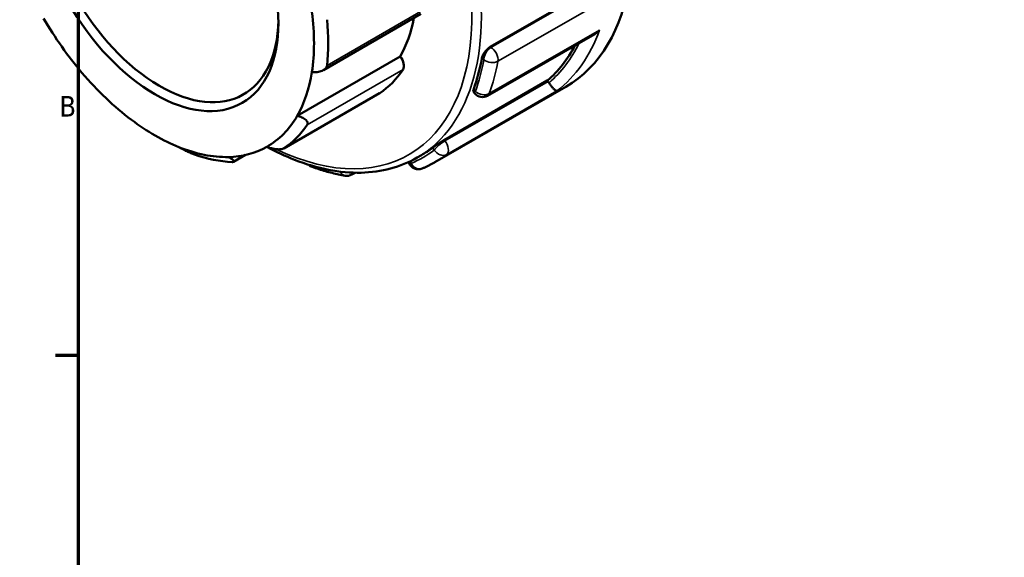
# Model space of a CAD drawing. Header units: millimetres. Extents: x 0 to 900, y -249 to 634.
# Tile 5 of 9: x 11 to 158, y 415 to 496. Entities that reach past the tile are written whole.
import ezdxf

# ---------------------------------------------------------------- set-up
doc = ezdxf.new("R2010")
doc.units = ezdxf.units.MM
for name, color, linetype, lineweight in [('Border (ANSI)', 7, 'Continuous', 70), ('Visible (ANSI)', 7, 'Continuous', 50), ('Visible Narrow (ANSI)', 7, 'Continuous', 35)]:
    doc.layers.add(name, color=color, linetype=linetype, lineweight=lineweight)
doc.styles.add('Note Text (ANSI)', font='tahoma.ttf')

# ---------------------------------------------------------------- blocks, each defined once
blk = doc.blocks.new('Borders Default Border')
at = {"layer": 'Border (ANSI)'}
blk.add_line((20, 445.5), (16.55, 445.5), dxfattribs=at)
at = {"layer": 'Border (ANSI)', "flags": 128}
blk.add_lwpolyline([(20, 20), (20, 574), (821, 574), (821, 20), (20, 20)], dxfattribs=at)
at = {"layer": 'Border (ANSI)', "insert": (17.15, 481.1), "char_height": 3.05, "attachment_point": 7, "style": 'Note Text (ANSI)'}
blk.add_mtext('B', dxfattribs=at)

msp = doc.modelspace()

# ---------------------------------------------------------------- linework, layer by layer
at = {"layer": 'Visible (ANSI)'}
for p, q in [((81.362, 491.466), (96.741, 500.322)), ((56.525, 488.031), (71.028, 496.382)), ((80.975, 484.193), (96.959, 493.397)), ((52.6, 481.201), (67.944, 490.037)), ((74.504, 477.598), (89.884, 486.455)), ((89.985, 486.329), (89.884, 486.455)), ((50.591, 476.34), (64.875, 484.566)), ((73.132, 474.289), (92.634, 485.52)), ((78.895, 484.755), (79.058, 484.553)), ((44.902, 475.374), (43.119, 474.347)), ((69.208, 474.317), (69.258, 474.19)), ((70.463, 474.968), (71.113, 475.342)), ((61.228, 472.731), (60.749, 472.455))]:
    msp.add_line(p, q, dxfattribs=at)
for centre, start, end in [((80.227, 485.493), 218.80817, 299.93599), ((70.656, 474.732), 201.19789, 292.85772), ((55.33, 474.998), 225.79496, 250.42184), ((60.001, 473.755), 260.19279, 299.93599)]:
    msp.add_arc(centre, 1.5, start, end, dxfattribs=at)
for centre, major_axis, start_param, end_param in [((68.681, 527.116), (23.954, -41.596), 0, 2.4939067), ((32.123, 506.064), (12.476, -21.665), 2.3739895, 7.0507885), ((31.416, 505.656), (16.718, -29.031), 0.6229861, 0.9516776), ((31.416, 505.656), (-16.718, 29.031), 1.5799962, 1.8796232), ((32.477, 506.267), (-17.466, 30.33), 3.8093586, 4.0484904), ((46.76, 514.493), (16.718, -29.031), 0.3233591, 0.5917189), ((64.558, 524.742), (22.995, -39.932), 0.1068402, 0.3471281), ((67.448, 489.239), (0.749, -1.3), 0.2785792, 1.8717655), ((48.118, 515.274), (22.995, -39.932), 0.4536752, 0.5973897), ((31.416, 505.656), (-16.718, 29.031), 1.8796232, 2.2083147), ((31.416, 505.656), (16.718, -29.031), 0.3233591, 0.6229861), ((46.76, 514.493), (17.466, -30.33), 0.0394474, 0.2785792), ((89.455, 485.573), (-0.749, 1.3), 4.8040459, 4.9761221), ((64.127, 485.866), (0.749, -1.3), 0, 0.0394474), ((31.416, 505.656), (-16.718, 29.031), 2.2083147, 2.5079417), ((31.416, 505.656), (16.718, -29.031), 6.2778529, 6.6065444), ((32.477, 506.267), (17.466, -30.33), 0.0394474, 0.2785792), ((31.416, 505.656), (16.718, -29.031), 5.6495344, 5.9782259), ((31.416, 505.656), (16.718, -29.031), 5.9782259, 6.2778529), ((48.118, 515.274), (22.995, -39.932), 0, 0.0737909), ((32.477, 506.267), (17.466, -30.33), 5.6943142, 5.933446)]:
    msp.add_ellipse(centre, major_axis=major_axis, ratio=0.5780931, start_param=start_param, end_param=end_param, dxfattribs=at)
msp.add_ellipse((31.416, 505.656), major_axis=(12.975, -22.531), ratio=0.5780931, dxfattribs=at)
for points, knots in [([(96.959, 493.397), (97.029, 493.438), (97.098, 493.482), (97.345, 493.656), (97.514, 493.807), (97.665, 493.976), (97.667, 493.978), (97.669, 493.98)], [0.194321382, 0.194321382, 0.194321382, 0.194321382, 0.219013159, 0.219013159, 0.286161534, 0.286161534, 0.286934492, 0.286934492, 0.286934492, 0.286934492]), ([(80.115, 489.736), (80.141, 489.875), (80.194, 490.039), (80.35, 490.378), (80.452, 490.552), (80.673, 490.86), (80.805, 491.015), (81.083, 491.279), (81.229, 491.389), (81.362, 491.466)], [-0.22779145, -0.22779145, -0.22779145, -0.22779145, -0.1703357, -0.1703357, -0.11287995, -0.11287995, -0.05643998, -0.05643998, 0, 0, 0, 0]), ([(57.049, 488.704), (57.04, 488.623), (57.015, 488.542), (56.935, 488.389), (56.881, 488.316), (56.682, 488.115), (56.501, 488.006), (56.091, 487.832), (55.826, 487.766), (55.294, 487.701), (55.029, 487.699), (54.785, 487.718)], [0.2828472, 0.2828472, 0.2828472, 0.2828472, 0.3147465, 0.3147465, 0.3466458, 0.3466458, 0.4104444, 0.4104444, 0.48806941, 0.48806941, 0.56096656, 0.56096656, 0.56096656, 0.56096656]), ([(91.318, 484.92), (91.318, 484.92), (91.318, 484.92), (91.28, 484.913), (91.229, 484.927), (91.104, 484.997), (91.031, 485.051), (90.858, 485.207), (90.756, 485.311), (90.56, 485.538), (90.47, 485.649), (90.297, 485.881), (90.217, 485.995), (90.139, 486.116), (90.137, 486.119), (90.134, 486.123)], [-0.00078042, -0.00078042, -0.00078042, -0.00078042, 0, 0, 0.06664922, 0.06664922, 0.13021479, 0.13021479, 0.19591401, 0.19591401, 0.24510135, 0.24510135, 0.28773956, 0.28773956, 0.28891138, 0.28891138, 0.28891138, 0.28891138]), ([(78.895, 484.756), (78.87, 484.788), (78.853, 484.831), (78.838, 484.971), (78.86, 485.085), (78.904, 485.208)], [0.135841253, 0.135841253, 0.135841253, 0.135841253, 0.170335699, 0.170335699, 0.227791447, 0.227791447, 0.227791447, 0.227791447]), ([(52.6, 481.201), (52.831, 481.143), (53.069, 481.064), (53.512, 480.863), (53.714, 480.74), (53.985, 480.502), (54.087, 480.376), (54.154, 480.185), (54.163, 480.12), (54.15, 479.997), (54.128, 479.938), (54.091, 479.883)], [0.53934212, 0.53934212, 0.53934212, 0.53934212, 0.61223927, 0.61223927, 0.68986428, 0.68986428, 0.75366288, 0.75366288, 0.78556218, 0.78556218, 0.81746148, 0.81746148, 0.81746148, 0.81746148]), ([(72.753, 476.431), (72.841, 476.498), (72.962, 476.587), (73.242, 476.786), (73.402, 476.896), (73.713, 477.105), (73.883, 477.217), (74.213, 477.426), (74.371, 477.522), (74.504, 477.598)], [-0.22779145, -0.22779145, -0.22779145, -0.22779145, -0.1703357, -0.1703357, -0.11287995, -0.11287995, -0.05643998, -0.05643998, 0, 0, 0, 0]), ([(37.262, 475.437), (37.188, 475.463), (37.105, 475.494), (36.924, 475.567), (36.827, 475.607), (36.528, 475.737), (36.318, 475.835), (35.904, 476.035), (35.674, 476.151), (35.271, 476.362), (35.095, 476.458), (34.952, 476.539)], [0.2828472, 0.2828472, 0.2828472, 0.2828472, 0.3147465, 0.3147465, 0.3466458, 0.3466458, 0.4104444, 0.4104444, 0.48806941, 0.48806941, 0.56096656, 0.56096656, 0.56096656, 0.56096656]), ([(50.621, 476.359), (50.57, 476.324), (50.504, 476.295), (50.351, 476.249), (50.262, 476.232), (49.975, 476.2), (49.753, 476.204), (49.289, 476.246), (49.013, 476.294), (48.496, 476.42), (48.255, 476.496), (48.044, 476.575)], [0.2828472, 0.2828472, 0.2828472, 0.2828472, 0.3147465, 0.3147465, 0.3466458, 0.3466458, 0.4104444, 0.4104444, 0.48806941, 0.48806941, 0.56096656, 0.56096656, 0.56096656, 0.56096656]), ([(70.463, 474.968), (67.999, 473.549), (65.159, 472.795), (58.978, 472.665), (55.627, 473.323), (50.841, 475.18), (49.456, 475.821), (48.071, 476.565)], [2.3581282, 2.3581282, 2.3581282, 2.3581282, 2.66501007, 2.66501007, 2.98057802, 2.98057802, 3.1078081, 3.1078081, 3.1078081, 3.1078081]), ([(42.323, 475.064), (42.5, 474.976), (42.67, 474.881), (42.953, 474.694), (43.063, 474.602), (43.166, 474.464), (43.181, 474.405), (43.125, 474.347), (43.093, 474.332), (43.003, 474.314), (42.946, 474.31), (42.877, 474.313)], [0.53934212, 0.53934212, 0.53934212, 0.53934212, 0.61223927, 0.61223927, 0.68986428, 0.68986428, 0.75366288, 0.75366288, 0.78556218, 0.78556218, 0.81746148, 0.81746148, 0.81746148, 0.81746148]), ([(73.132, 474.289), (73.01, 474.219), (72.887, 474.15), (72.64, 474.016), (72.515, 473.95), (72.264, 473.822), (72.138, 473.759), (71.884, 473.637), (71.756, 473.577), (71.498, 473.461), (71.369, 473.405), (71.239, 473.35)], [2.358128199, 2.358128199, 2.358128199, 2.358128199, 2.372460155, 2.372460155, 2.386792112, 2.386792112, 2.401124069, 2.401124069, 2.415456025, 2.415456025, 2.429787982, 2.429787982, 2.429787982, 2.429787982]), ([(59.745, 472.277), (59.422, 472.333), (59.098, 472.395), (58.448, 472.532), (58.122, 472.607), (57.467, 472.769), (57.139, 472.856), (56.481, 473.043), (56.151, 473.143), (55.491, 473.355), (55.159, 473.467), (54.828, 473.585)], [2.80619977, 2.80619977, 2.80619977, 2.80619977, 2.83563717, 2.83563717, 2.86507457, 2.86507457, 2.89451196, 2.89451196, 2.92394936, 2.92394936, 2.95338676, 2.95338676, 2.95338676, 2.95338676])]:
    msp.add_open_spline(points, degree=3, knots=knots, dxfattribs=at)
at = {"layer": 'Visible Narrow (ANSI)'}
for p, q in [((96.858, 500.255), (81.478, 491.399)), ((82.52, 489.343), (98.961, 498.81)), ((71.332, 496.929), (57.049, 488.704)), ((97.669, 493.98), (81.228, 484.513)), ((81.478, 491.399), (81.362, 491.466)), ((80.115, 489.736), (80.418, 489.561)), ((54.091, 479.883), (68.375, 488.108)), ((89.985, 486.329), (74.605, 477.473)), ((64.904, 484.584), (50.621, 476.359)), ((74.878, 475.453), (91.318, 484.92)), ((79.166, 484.882), (78.904, 485.208)), ((74.605, 477.473), (74.504, 477.598)), ((72.753, 476.431), (73.014, 476.105)), ((69.595, 474.121), (69.471, 474.442))]:
    msp.add_line(p, q, dxfattribs=at)
for centre, major_axis, ratio, start_param, end_param in [((46.76, 514.493), (-22.496, 39.066), 0.5780931, 2.4415119, 6.9659689), ((47.467, 514.9), (22.995, -39.932), 0.5780931, 0, 3.1415927), ((65.619, 525.352), (23.954, -41.596), 0.5780931, 0.0755272, 0.451939), ((64.558, 524.742), (23.205, -40.296), 0.5780931, 0.1077867, 0.37129), ((81.478, 490.172), (0.749, 1.3), 0.5780931, 0.7834645, 2.3542608), ((81.478, 490.172), (0.749, -1.3), 0.5780931, 0.599126, 2.3581282), ((48.118, 515.274), (23.205, -40.296), 0.5780931, 0.451939, 0.599126), ((81.478, 490.172), (1.476, -0.269), 0.6738522, 4.0401121, 5.6109084), ((49.179, 515.885), (-23.954, 41.596), 0.5780931, 3.5935316, 3.7407186), ((80.227, 485.493), (-1.169, -0.94), 0.2127125, 5.6501028, 6.2831853), ((80.227, 485.493), (-1.409, 0.514), 0.734049, 1.018397, 2.5891933), ((80.227, 485.493), (0.749, -1.3), 0.5780931, 0, 0.451939), ((74.075, 476.716), (1.169, 0.94), 0.2127125, 0.9377138, 2.5085101), ((74.075, 476.716), (0.749, -1.3), 0.5780931, 0.0755272, 1.8345294), ((48.118, 515.274), (23.205, -40.296), 0.5780931, 6.2115255, 6.3587125), ((74.075, 476.716), (0.911, -1.192), 0.8136446, 4.6062846, 6.177081), ((70.656, 474.732), (-1.399, -0.542), 0.2096643, 0, 0.6325883), ((70.656, 474.732), (0.583, -1.382), 0.8138766, 4.8131073, 6.2831853), ((49.179, 515.885), (23.954, -41.596), 0.5780931, 0, 0.0755272), ((55.33, 474.998), (-0.503, -1.413), 0.6756267, 5.8403505, 6.2831853), ((60.001, 473.755), (-0.256, -1.478), 0.7354216, 5.4594458, 6.2831853), ((60.001, 473.755), (0.749, -1.3), 0.5780931, 0, 0.4122634)]:
    msp.add_ellipse(centre, major_axis=major_axis, ratio=ratio, start_param=start_param, end_param=end_param, dxfattribs=at)

# ---------------------------------------------------------------- block references
msp.add_blockref('Borders Default Border', (0, 0))

doc.saveas('drawing.dxf')
